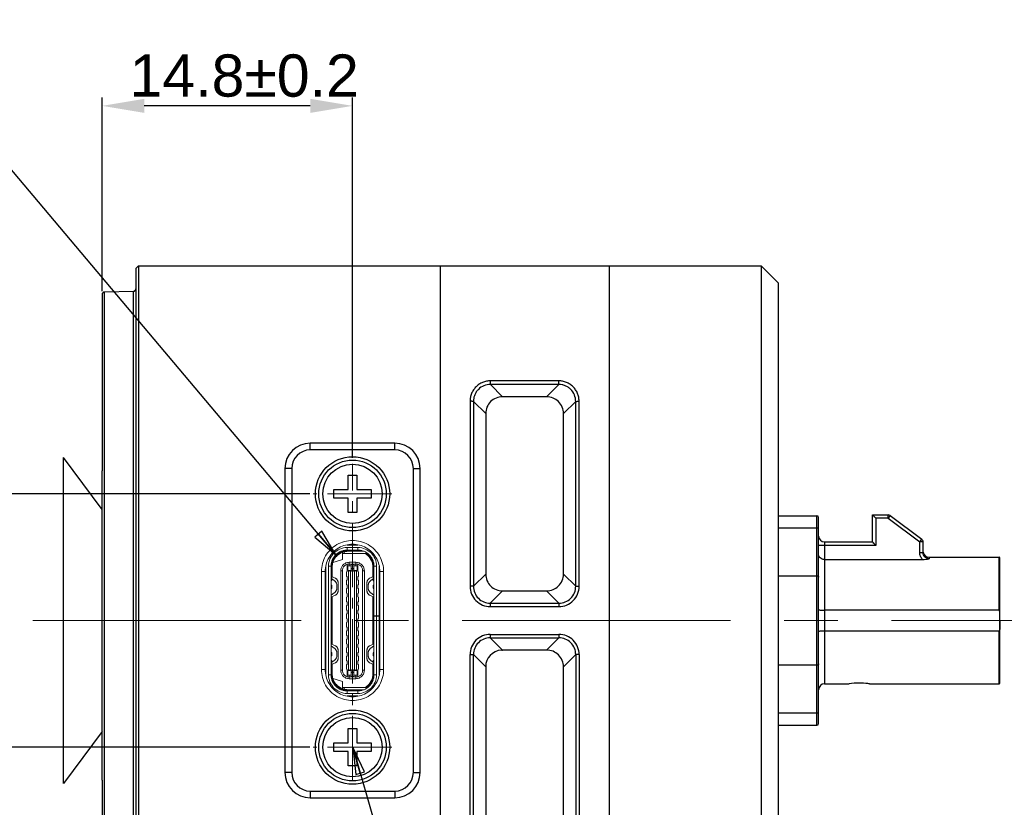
# Model space of a CAD drawing. Header units: millimetres. Extents: x 5359 to 5801, y -1494 to -1181.
# Tile 22 of 24: x 5692 to 5750, y -1301 to -1255. Entities that reach past the tile are written whole.
import ezdxf

# ---------------------------------------------------------------- set-up
doc = ezdxf.new("R2010")
doc.units = ezdxf.units.MM
doc.linetypes.add('CENTER', pattern=[50.8, 31.75, -6.35, 6.35, -6.35])
doc.linetypes.add('CENTER2', pattern=[28.575, 19.05, -3.175, 3.175, -3.175])
doc.layers.add('06___PRT_ALL_SURFS', color=7, linetype='Continuous')
doc.styles.add('HANA', font='arial.ttf')
doc.styles.get("Standard").update_dxf_attribs({"font": 'AcadEref.ttf'})
doc.styles.add('微软雅黑', font='txt')
doc.dimstyles.new('HANA$0', dxfattribs={"dimtxt": 2.5, "dimasz": 2.5, "dimexe": 0.5, "dimexo": 0.2, "dimgap": 0.5, "dimtad": 1, "dimzin": 1, "dimdsep": 46, "dimtxsty": 'HANA', "dimcen": 0, "dimclrd": 3, "dimclre": 3, "dimclrt": 4, "dimadec": 0, "dimazin": 0, "dimtfac": 1, "dimtmove": 0, "dimatfit": 3, "dimfxl": 1, "dimtzin": 0, "dimarcsym": 0})
doc.dimstyles.get("Standard").update_dxf_attribs({"dimtxt": 0.15625, "dimasz": 0.1875, "dimexe": 0.18, "dimexo": 0.0625, "dimgap": 0.09, "dimtad": 0, "dimtih": 1, "dimtoh": 1, "dimdec": 3, "dimzin": 4, "dimdsep": 46, "dimtxsty": 'Standard', "dimblk": 'CLOSED', "dimblk1": 'CLOSED', "dimblk2": 'CLOSED', "dimcen": 0.09, "dimadec": 0, "dimazin": 0, "dimtp": 0.001, "dimtm": 0.001, "dimtfac": 1, "dimtdec": 3, "dimtofl": 0, "dimtmove": 0, "dimatfit": 3, "dimldrblk": 'CLOSED', "dimfxl": 1, "dimtolj": 1, "dimtzin": 4, "dimarcsym": 0})

# ---------------------------------------------------------------- blocks, each defined once
blk = doc.blocks.new('*D54')
at = {"color": 3, "lineweight": -2}
for p, q in [((5696.696, -1270.632), (5696.696, -1259.16)), ((5711.516, -1280.508), (5711.516, -1259.16)), ((5709.016, -1259.66), (5699.196, -1259.66))]:
    blk.add_line(p, q, dxfattribs=at)
at = {"color": 3}
for points in [[(5699.196, -1259.243), (5699.196, -1260.076), (5696.696, -1259.66)], [(5709.016, -1260.076), (5709.016, -1259.243), (5711.516, -1259.66)]]:
    blk.add_solid(points, dxfattribs=at)
at = {"layer": 'Defpoints', "color": 0}
for p in [(5696.696, -1259.66), (5696.696, -1270.832), (5711.516, -1280.708)]:
    blk.add_point(p, dxfattribs=at)
at = {"color": 4, "lineweight": 5, "insert": (5705.106, -1257.883), "char_height": 2.5, "attachment_point": 5, "style": 'HANA'}
blk.add_mtext('14.8%%p0.2', dxfattribs=at)
blk = doc.blocks.new('_CLOSED')
at = {"color": 0, "linetype": 'ByBlock'}
for p, q in [((0, 0), (-1, 0.167)), ((-1, 0.167), (-1, -0.167)), ((-1, -0.167), (0, 0)), ((-1, 0), (0, 0))]:
    blk.add_line(p, q, dxfattribs=at)
blk = doc.blocks.new('*D64')
at = {"color": 3, "lineweight": -2}
for p, q in [((5708.987, -1282.634), (5687.215, -1282.634)), ((5687.715, -1285.134), (5687.715, -1295.134)), ((5708.987, -1297.634), (5687.215, -1297.634))]:
    blk.add_line(p, q, dxfattribs=at)
at = {"color": 3}
for points in [[(5688.131, -1285.134), (5687.298, -1285.134), (5687.715, -1282.634)], [(5687.298, -1295.134), (5688.131, -1295.134), (5687.715, -1297.634)]]:
    blk.add_solid(points, dxfattribs=at)
at = {"layer": 'Defpoints', "color": 0}
for p in [(5709.187, -1282.634), (5687.715, -1297.634), (5709.187, -1297.634)]:
    blk.add_point(p, dxfattribs=at)
at = {"color": 4, "lineweight": 5, "insert": (5685.938, -1289.592), "char_height": 2.5, "attachment_point": 5, "rotation": 90, "style": 'HANA'}
blk.add_mtext('{\\fSimSun|b0|i0|c134|p34;\\C1;}15.0%%p0.2', dxfattribs=at)

msp = doc.modelspace()

# ---------------------------------------------------------------- linework, layer by layer
at = {"color": 7, "linetype": 'Continuous'}
for p, q in [((5698.696, -1269.283), (5698.846, -1269.132)), ((5698.696, -1269.283), (5698.696, -1310.985)), ((5698.847, -1269.132), (5698.846, -1311.135)), ((5698.847, -1269.132), (5698.847, -1269.132)), ((5698.847, -1269.132), (5735.696, -1269.132)), ((5716.696, -1269.132), (5716.696, -1311.135)), ((5726.696, -1269.132), (5726.696, -1311.135)), ((5735.696, -1269.132), (5735.696, -1311.135)), ((5735.696, -1269.132), (5736.696, -1270.133)), ((5736.696, -1270.133), (5736.696, -1310.135)), ((5696.696, -1270.832), (5696.696, -1270.832)), ((5696.696, -1270.832), (5696.696, -1270.832)), ((5696.696, -1270.832), (5696.696, -1281.279)), ((5696.842, -1270.682), (5696.831, -1270.683)), ((5696.842, -1270.682), (5698.55, -1270.637)), ((5696.842, -1309.585), (5696.842, -1270.682)), ((5698.55, -1270.637), (5698.571, -1270.635)), ((5698.55, -1309.63), (5698.55, -1270.637)), ((5719.671, -1276.159), (5719.671, -1275.946)), ((5723.721, -1275.946), (5719.671, -1275.946)), ((5723.721, -1276.159), (5719.671, -1276.159)), ((5719.671, -1276.159), (5720.396, -1276.883)), ((5723.721, -1276.159), (5722.997, -1276.883)), ((5723.721, -1276.159), (5723.721, -1275.946)), ((5722.997, -1276.883), (5720.396, -1276.883)), ((5718.47, -1277.152), (5718.47, -1288.11)), ((5718.67, -1277.157), (5719.396, -1277.883)), ((5724.722, -1277.157), (5723.996, -1277.883)), ((5724.923, -1288.11), (5724.922, -1277.152)), ((5719.396, -1277.883), (5719.396, -1287.384)), ((5723.996, -1287.384), (5723.996, -1277.883)), ((5709.016, -1280.034), (5709.016, -1279.634)), ((5714.016, -1279.634), (5709.016, -1279.634)), ((5714.016, -1280.034), (5714.016, -1279.634)), ((5714.016, -1280.034), (5709.016, -1280.034)), ((5696.696, -1299.584), (5696.696, -1281.279)), ((5707.516, -1281.134), (5707.516, -1299.134)), ((5707.916, -1281.134), (5707.516, -1281.134)), ((5707.916, -1281.134), (5707.916, -1299.134)), ((5711.266, -1282.384), (5711.266, -1281.534)), ((5711.266, -1281.534), (5711.766, -1281.534)), ((5711.766, -1281.534), (5711.766, -1282.384)), ((5715.116, -1299.134), (5715.116, -1281.134)), ((5715.116, -1281.134), (5715.516, -1281.134)), ((5715.516, -1299.134), (5715.516, -1281.134)), ((5710.416, -1282.884), (5710.416, -1282.384)), ((5710.416, -1282.384), (5711.266, -1282.384)), ((5711.766, -1282.384), (5712.616, -1282.384)), ((5712.616, -1282.384), (5712.616, -1282.884)), ((5711.266, -1282.884), (5710.416, -1282.884)), ((5711.266, -1283.734), (5711.266, -1282.884)), ((5711.766, -1282.884), (5711.766, -1283.734)), ((5712.616, -1282.884), (5711.766, -1282.884)), ((5711.766, -1283.734), (5711.266, -1283.734)), ((5736.696, -1283.934), (5738.996, -1283.934)), ((5738.996, -1296.334), (5738.996, -1283.934)), ((5742.276, -1283.884), (5743.209, -1283.884)), ((5742.276, -1283.884), (5742.476, -1284.084)), ((5742.276, -1285.484), (5742.276, -1283.884)), ((5742.279, -1283.886), (5742.287, -1283.895)), ((5742.294, -1283.902), (5742.31, -1283.918)), ((5742.319, -1283.927), (5742.33, -1283.938)), ((5742.357, -1283.964), (5742.386, -1283.993)), ((5743.209, -1284.084), (5743.209, -1283.884)), ((5743.329, -1283.924), (5743.209, -1284.084)), ((5743.329, -1283.924), (5745.196, -1285.324)), ((5739.096, -1284.751), (5739.096, -1284.034)), ((5743.209, -1284.084), (5742.476, -1284.084)), ((5742.476, -1284.084), (5742.476, -1285.684)), ((5743.209, -1284.084), (5745.076, -1285.484)), ((5738.996, -1284.663), (5736.696, -1284.663)), ((5739.096, -1295.516), (5739.096, -1284.751)), ((5742.476, -1285.684), (5739.096, -1285.684)), ((5739.446, -1285.484), (5742.276, -1285.484)), ((5739.446, -1285.484), (5739.446, -1293.884)), ((5742.276, -1285.484), (5742.476, -1285.684)), ((5742.294, -1285.501), (5742.31, -1285.518)), ((5742.31, -1285.518), (5742.357, -1285.564)), ((5742.357, -1285.564), (5742.371, -1285.579)), ((5745.076, -1285.484), (5745.196, -1285.324)), ((5745.276, -1285.484), (5745.076, -1285.484)), ((5745.076, -1286.112), (5745.076, -1285.484)), ((5745.276, -1286.112), (5745.276, -1285.484)), ((5745.076, -1286.112), (5745.276, -1286.112)), ((5739.446, -1286.519), (5745.247, -1286.519)), ((5745.626, -1286.384), (5749.776, -1286.384)), ((5745.626, -1286.384), (5745.626, -1286.48)), ((5749.776, -1289.523), (5749.776, -1286.384)), ((5749.826, -1290.134), (5749.826, -1286.434)), ((5718.67, -1288.11), (5719.396, -1287.384)), ((5724.723, -1288.11), (5723.996, -1287.384)), ((5736.696, -1287.487), (5738.996, -1287.487)), ((5718.67, -1288.11), (5718.47, -1288.11)), ((5719.669, -1289.11), (5720.396, -1288.383)), ((5720.396, -1288.383), (5722.997, -1288.383)), ((5723.723, -1289.11), (5722.997, -1288.383)), ((5724.723, -1288.11), (5724.923, -1288.11)), ((5719.669, -1289.11), (5723.723, -1289.11)), ((5719.669, -1289.11), (5719.669, -1289.31)), ((5723.723, -1289.11), (5723.723, -1289.31)), ((5719.669, -1289.31), (5723.723, -1289.31)), ((5749.776, -1289.523), (5739.446, -1289.523)), ((5749.826, -1293.833), (5749.826, -1290.134)), ((5719.669, -1290.957), (5723.723, -1290.957)), ((5719.669, -1290.957), (5719.669, -1291.157)), ((5723.723, -1290.957), (5723.723, -1291.157)), ((5739.446, -1290.744), (5749.776, -1290.744)), ((5749.776, -1293.884), (5749.776, -1290.744)), ((5719.669, -1291.157), (5723.723, -1291.157)), ((5719.669, -1291.157), (5720.394, -1291.882)), ((5723.723, -1291.157), (5722.997, -1291.883)), ((5718.47, -1292.156), (5718.67, -1292.156)), ((5718.47, -1303.114), (5718.47, -1292.156)), ((5718.67, -1292.156), (5719.395, -1292.881)), ((5720.36, -1291.883), (5720.388, -1291.882)), ((5722.997, -1291.883), (5720.36, -1291.883)), ((5720.388, -1291.882), (5720.394, -1291.882)), ((5724.723, -1292.156), (5723.996, -1292.883)), ((5724.923, -1292.156), (5724.723, -1292.156)), ((5724.923, -1292.156), (5724.922, -1303.114)), ((5719.395, -1292.881), (5719.395, -1302.385)), ((5723.996, -1302.384), (5723.996, -1292.883)), ((5738.996, -1292.781), (5736.696, -1292.781)), ((5739.446, -1293.884), (5740.896, -1293.884)), ((5740.898, -1293.883), (5740.896, -1293.884)), ((5740.898, -1293.883), (5740.896, -1293.884)), ((5742.096, -1293.884), (5749.776, -1293.884)), ((5736.696, -1295.604), (5738.996, -1295.604)), ((5739.096, -1296.234), (5739.096, -1295.516)), ((5711.266, -1297.384), (5711.266, -1296.534)), ((5711.266, -1296.534), (5711.766, -1296.534)), ((5711.766, -1296.534), (5711.766, -1297.384)), ((5736.696, -1296.334), (5738.996, -1296.334)), ((5710.416, -1297.884), (5710.416, -1297.384)), ((5710.416, -1297.384), (5711.266, -1297.384)), ((5711.766, -1297.384), (5712.616, -1297.384)), ((5712.616, -1297.384), (5712.616, -1297.884)), ((5711.266, -1297.884), (5710.416, -1297.884)), ((5711.266, -1298.734), (5711.266, -1297.884)), ((5711.766, -1297.884), (5711.766, -1298.734)), ((5712.616, -1297.884), (5711.766, -1297.884)), ((5707.916, -1299.134), (5707.516, -1299.134)), ((5711.766, -1298.734), (5711.266, -1298.734)), ((5715.116, -1299.134), (5715.516, -1299.134)), ((5696.696, -1299.584), (5696.696, -1309.435)), ((5709.016, -1300.234), (5709.016, -1300.634)), ((5709.016, -1300.234), (5714.016, -1300.234)), ((5714.016, -1300.234), (5714.016, -1300.634)), ((5709.016, -1300.634), (5714.016, -1300.634))]:
    msp.add_line(p, q, dxfattribs=at)
at = {"color": 6, "linetype": 'CENTER2', "lineweight": 5, "ltscale": 0.2}
for p, q in [((5711.516, -1299.584), (5711.516, -1280.862)), ((5713.845, -1282.634), (5709.187, -1282.634)), ((5713.845, -1297.634), (5709.187, -1297.634))]:
    msp.add_line(p, q, dxfattribs=at)
at = {"color": 6, "linetype": 'CENTER2', "lineweight": 5}
for p, q in [((5711.836, -1285.664), (5711.196, -1285.664)), ((5710.916, -1286.524), (5710.916, -1286.074)), ((5710.916, -1286.074), (5711.016, -1286.074)), ((5712.358, -1286.174), (5710.916, -1286.174)), ((5711.016, -1286.174), (5711.016, -1286.074)), ((5711.196, -1285.814), (5711.196, -1285.964)), ((5711.196, -1285.814), (5711.836, -1285.814)), ((5711.836, -1285.964), (5711.196, -1285.964)), ((5711.261, -1285.984), (5711.261, -1286.034)), ((5712.028, -1285.984), (5711.261, -1285.984)), ((5712.194, -1286.034), (5711.261, -1286.034)), ((5711.761, -1285.964), (5711.761, -1285.984)), ((5711.836, -1285.964), (5711.836, -1285.814)), ((5709.946, -1293.354), (5709.946, -1286.914)), ((5710.096, -1286.914), (5710.096, -1293.354)), ((5710.246, -1286.914), (5710.096, -1286.914)), ((5710.246, -1286.914), (5710.246, -1293.354)), ((5710.916, -1286.524), (5710.296, -1286.723)), ((5711.196, -1287.229), (5711.196, -1286.807)), ((5711.246, -1286.889), (5711.246, -1287.154)), ((5711.246, -1286.889), (5711.441, -1286.889)), ((5711.441, -1286.901), (5711.246, -1286.901)), ((5711.316, -1286.689), (5711.316, -1286.889)), ((5711.716, -1286.689), (5711.316, -1286.689)), ((5711.316, -1286.789), (5711.716, -1286.789)), ((5711.441, -1286.789), (5711.441, -1287.223)), ((5711.591, -1286.81), (5711.441, -1286.81)), ((5711.591, -1287.223), (5711.591, -1286.789)), ((5711.591, -1286.889), (5711.786, -1286.889)), ((5711.786, -1286.901), (5711.591, -1286.901)), ((5711.716, -1286.889), (5711.716, -1286.689)), ((5711.786, -1287.154), (5711.786, -1286.889)), ((5711.836, -1287.229), (5711.836, -1286.807)), ((5712.786, -1289.854), (5712.786, -1286.914)), ((5712.786, -1286.914), (5712.936, -1286.914)), ((5712.936, -1289.854), (5712.936, -1286.914)), ((5713.086, -1286.914), (5713.086, -1289.854)), ((5709.675, -1293.033), (5709.675, -1287.234)), ((5709.675, -1287.234), (5709.896, -1287.234)), ((5709.896, -1293.034), (5709.896, -1287.234)), ((5710.261, -1286.984), (5710.246, -1286.984)), ((5710.246, -1287.134), (5710.261, -1287.134)), ((5710.261, -1287.49), (5710.261, -1286.984)), ((5710.311, -1286.984), (5710.261, -1286.984)), ((5710.271, -1287.49), (5710.271, -1287.776)), ((5710.311, -1287.534), (5710.311, -1286.984)), ((5710.816, -1293.079), (5710.816, -1287.189)), ((5710.916, -1287.189), (5710.816, -1287.189)), ((5710.916, -1287.189), (5710.916, -1293.079)), ((5711.166, -1287.259), (5711.196, -1287.229)), ((5711.166, -1287.509), (5711.166, -1287.259)), ((5711.246, -1287.154), (5711.271, -1287.166)), ((5711.271, -1293.101), (5711.271, -1287.166)), ((5711.298, -1287.176), (5711.441, -1287.176)), ((5711.391, -1287.223), (5711.391, -1293.044)), ((5711.441, -1287.223), (5711.391, -1287.223)), ((5711.441, -1287.063), (5711.591, -1287.063)), ((5711.591, -1287.156), (5711.441, -1287.156)), ((5711.591, -1287.176), (5711.734, -1287.176)), ((5711.641, -1287.223), (5711.591, -1287.223)), ((5711.641, -1293.044), (5711.641, -1287.223)), ((5711.761, -1287.166), (5711.786, -1287.154)), ((5711.761, -1287.166), (5711.761, -1293.101)), ((5711.836, -1287.229), (5711.866, -1287.259)), ((5711.866, -1287.509), (5711.866, -1287.259)), ((5712.116, -1293.079), (5712.116, -1287.189)), ((5712.216, -1287.189), (5712.116, -1287.189)), ((5712.216, -1287.189), (5712.216, -1293.079)), ((5712.721, -1287.534), (5712.721, -1286.984)), ((5712.771, -1286.984), (5712.721, -1286.984)), ((5712.761, -1287.79), (5712.761, -1287.477)), ((5712.771, -1287.477), (5712.771, -1286.984)), ((5712.786, -1286.984), (5712.771, -1286.984)), ((5712.771, -1287.134), (5712.786, -1287.134)), ((5712.786, -1287.167), (5712.771, -1287.167)), ((5712.771, -1287.23), (5712.786, -1287.23)), ((5712.786, -1287.359), (5712.771, -1287.359)), ((5713.106, -1287.169), (5713.086, -1287.169)), ((5713.086, -1287.349), (5713.105, -1287.349)), ((5713.106, -1287.419), (5713.086, -1287.419)), ((5713.106, -1287.169), (5713.106, -1287.349)), ((5713.106, -1287.419), (5713.106, -1287.599)), ((5713.136, -1287.234), (5713.136, -1293.033)), ((5713.357, -1287.234), (5713.136, -1287.234)), ((5713.357, -1287.234), (5713.357, -1293.033)), ((5710.255, -1288.009), (5710.246, -1288.003)), ((5710.261, -1288.253), (5710.261, -1288.015)), ((5710.296, -1287.734), (5710.296, -1287.534)), ((5710.296, -1287.67), (5710.43, -1287.766)), ((5710.299, -1287.528), (5710.495, -1287.626)), ((5710.661, -1288.373), (5710.661, -1287.894)), ((5711.196, -1287.539), (5711.166, -1287.509)), ((5711.166, -1287.759), (5711.196, -1287.729)), ((5711.166, -1288.009), (5711.166, -1287.759)), ((5711.196, -1288.039), (5711.166, -1288.009)), ((5711.196, -1287.539), (5711.196, -1287.729)), ((5711.196, -1288.039), (5711.196, -1288.229)), ((5711.866, -1287.509), (5711.836, -1287.539)), ((5711.836, -1287.729), (5711.836, -1287.539)), ((5711.866, -1287.759), (5711.836, -1287.729)), ((5711.836, -1288.039), (5711.866, -1288.009)), ((5711.836, -1288.229), (5711.836, -1288.039)), ((5711.866, -1288.009), (5711.866, -1287.759)), ((5712.371, -1287.894), (5712.371, -1288.373)), ((5712.738, -1287.525), (5712.537, -1287.626)), ((5712.602, -1287.766), (5712.736, -1287.67)), ((5712.736, -1287.52), (5712.736, -1287.747)), ((5712.771, -1288.253), (5712.771, -1288.015)), ((5712.786, -1288.003), (5712.778, -1288.009)), ((5713.086, -1287.599), (5713.105, -1287.599)), ((5713.106, -1287.669), (5713.086, -1287.669)), ((5713.086, -1287.849), (5713.105, -1287.849)), ((5713.106, -1287.919), (5713.086, -1287.919)), ((5713.106, -1287.849), (5713.106, -1287.669)), ((5713.106, -1287.919), (5713.106, -1288.099)), ((5710.246, -1288.264), (5710.255, -1288.258)), ((5710.43, -1288.501), (5710.246, -1288.634)), ((5710.261, -1291.634), (5710.261, -1288.634)), ((5710.261, -1288.759), (5710.495, -1288.642)), ((5710.296, -1288.177), (5710.296, -1288.091)), ((5710.596, -1288.177), (5710.596, -1288.091)), ((5711.166, -1288.259), (5711.196, -1288.229)), ((5711.166, -1288.259), (5711.166, -1288.509)), ((5711.196, -1288.539), (5711.166, -1288.509)), ((5711.196, -1288.539), (5711.196, -1288.729)), ((5711.836, -1288.229), (5711.866, -1288.259)), ((5711.836, -1288.539), (5711.866, -1288.509)), ((5711.836, -1288.729), (5711.836, -1288.539)), ((5711.866, -1288.509), (5711.866, -1288.259)), ((5712.436, -1288.091), (5712.436, -1288.177)), ((5712.537, -1288.642), (5712.771, -1288.759)), ((5712.786, -1288.634), (5712.602, -1288.501)), ((5712.736, -1288.091), (5712.736, -1288.177)), ((5712.771, -1291.634), (5712.771, -1288.634)), ((5712.778, -1288.258), (5712.786, -1288.264)), ((5713.086, -1288.099), (5713.106, -1288.099)), ((5713.106, -1288.169), (5713.086, -1288.169)), ((5713.086, -1288.349), (5713.105, -1288.349)), ((5713.106, -1288.419), (5713.086, -1288.419)), ((5713.086, -1288.599), (5713.105, -1288.599)), ((5713.106, -1288.349), (5713.106, -1288.169)), ((5713.106, -1288.419), (5713.106, -1288.599)), ((5710.261, -1289.169), (5710.246, -1289.169)), ((5710.311, -1288.734), (5710.311, -1291.534)), ((5711.166, -1288.759), (5711.196, -1288.729)), ((5711.166, -1288.759), (5711.166, -1289.009)), ((5711.196, -1289.039), (5711.166, -1289.009)), ((5711.166, -1289.259), (5711.196, -1289.229)), ((5711.196, -1289.039), (5711.196, -1289.229)), ((5711.836, -1288.729), (5711.866, -1288.759)), ((5711.836, -1289.039), (5711.866, -1289.009)), ((5711.836, -1289.229), (5711.836, -1289.039)), ((5711.866, -1289.259), (5711.836, -1289.229)), ((5711.866, -1289.009), (5711.866, -1288.759)), ((5712.721, -1288.734), (5712.721, -1291.534)), ((5712.766, -1289.034), (5712.786, -1289.034)), ((5712.786, -1288.859), (5712.771, -1288.859)), ((5712.771, -1289.009), (5712.786, -1289.009)), ((5713.106, -1288.669), (5713.086, -1288.669)), ((5713.086, -1288.849), (5713.105, -1288.849)), ((5713.106, -1288.919), (5713.086, -1288.919)), ((5713.086, -1289.099), (5713.105, -1289.099)), ((5713.106, -1289.169), (5713.086, -1289.169)), ((5713.106, -1288.669), (5713.106, -1288.849)), ((5713.106, -1288.919), (5713.106, -1289.099)), ((5713.106, -1289.169), (5713.106, -1289.349)), ((5710.246, -1289.349), (5710.261, -1289.349)), ((5711.166, -1289.259), (5711.166, -1289.509)), ((5711.196, -1289.539), (5711.166, -1289.509)), ((5711.166, -1289.759), (5711.196, -1289.729)), ((5711.166, -1289.759), (5711.166, -1290.009)), ((5711.196, -1289.539), (5711.196, -1289.729)), ((5711.836, -1289.539), (5711.866, -1289.509)), ((5711.836, -1289.729), (5711.836, -1289.539)), ((5711.866, -1289.759), (5711.836, -1289.729)), ((5711.866, -1289.509), (5711.866, -1289.259)), ((5711.866, -1290.009), (5711.866, -1289.759)), ((5713.086, -1289.349), (5713.105, -1289.349)), ((5713.106, -1289.419), (5713.086, -1289.419)), ((5713.086, -1289.599), (5713.106, -1289.599)), ((5713.106, -1289.669), (5713.086, -1289.669)), ((5713.106, -1289.419), (5713.106, -1289.599)), ((5713.106, -1289.669), (5713.106, -1289.849)), ((5711.196, -1290.039), (5711.166, -1290.009)), ((5711.166, -1290.259), (5711.196, -1290.229)), ((5711.166, -1290.259), (5711.166, -1290.509)), ((5711.196, -1290.039), (5711.196, -1290.229)), ((5711.836, -1290.039), (5711.866, -1290.009)), ((5711.836, -1290.229), (5711.836, -1290.039)), ((5711.866, -1290.259), (5711.836, -1290.229)), ((5711.866, -1290.259), (5711.866, -1290.509)), ((5712.786, -1289.854), (5713.086, -1289.854)), ((5712.786, -1293.354), (5712.786, -1289.874)), ((5713.086, -1289.874), (5712.786, -1289.874)), ((5712.936, -1293.354), (5712.936, -1289.874)), ((5713.086, -1289.849), (5713.105, -1289.849)), ((5713.086, -1293.354), (5713.086, -1289.874)), ((5713.106, -1289.919), (5713.086, -1289.919)), ((5713.086, -1290.099), (5713.105, -1290.099)), ((5713.106, -1290.169), (5713.086, -1290.169)), ((5713.086, -1290.349), (5713.105, -1290.349)), ((5713.106, -1289.919), (5713.106, -1290.099)), ((5713.106, -1290.169), (5713.106, -1290.349)), ((5711.196, -1290.539), (5711.166, -1290.509)), ((5711.166, -1290.759), (5711.196, -1290.729)), ((5711.166, -1290.759), (5711.166, -1291.009)), ((5711.196, -1290.539), (5711.196, -1290.729)), ((5711.836, -1290.539), (5711.866, -1290.509)), ((5711.836, -1290.729), (5711.836, -1290.539)), ((5711.866, -1290.759), (5711.836, -1290.729)), ((5711.866, -1290.759), (5711.866, -1291.009)), ((5713.106, -1290.419), (5713.086, -1290.419)), ((5713.086, -1290.599), (5713.106, -1290.599)), ((5713.106, -1290.669), (5713.086, -1290.669)), ((5713.086, -1290.849), (5713.105, -1290.849)), ((5713.106, -1290.919), (5713.086, -1290.919)), ((5713.106, -1290.599), (5713.106, -1290.419)), ((5713.106, -1290.849), (5713.106, -1290.669)), ((5713.106, -1290.919), (5713.106, -1291.099)), ((5710.261, -1291.169), (5710.246, -1291.169)), ((5710.246, -1291.349), (5710.261, -1291.349)), ((5710.261, -1291.509), (5710.495, -1291.626)), ((5711.196, -1291.039), (5711.166, -1291.009)), ((5711.166, -1291.259), (5711.196, -1291.229)), ((5711.166, -1291.259), (5711.166, -1291.509)), ((5711.196, -1291.539), (5711.166, -1291.509)), ((5711.196, -1291.039), (5711.196, -1291.229)), ((5711.196, -1291.539), (5711.196, -1291.729)), ((5711.836, -1291.039), (5711.866, -1291.009)), ((5711.836, -1291.229), (5711.836, -1291.039)), ((5711.866, -1291.259), (5711.836, -1291.229)), ((5711.836, -1291.539), (5711.866, -1291.509)), ((5711.836, -1291.729), (5711.836, -1291.539)), ((5711.866, -1291.259), (5711.866, -1291.509)), ((5712.771, -1291.509), (5712.537, -1291.626)), ((5712.786, -1291.234), (5712.766, -1291.234)), ((5712.786, -1291.259), (5712.771, -1291.259)), ((5712.771, -1291.409), (5712.786, -1291.409)), ((5713.086, -1291.099), (5713.105, -1291.099)), ((5713.106, -1291.169), (5713.086, -1291.169)), ((5713.086, -1291.349), (5713.105, -1291.349)), ((5713.106, -1291.419), (5713.086, -1291.419)), ((5713.106, -1291.349), (5713.106, -1291.169)), ((5713.106, -1291.419), (5713.106, -1291.599)), ((5710.246, -1291.634), (5710.43, -1291.766)), ((5710.255, -1292.009), (5710.246, -1292.003)), ((5710.261, -1292.253), (5710.261, -1292.015)), ((5710.296, -1292.091), (5710.296, -1292.177)), ((5710.596, -1292.091), (5710.596, -1292.177)), ((5710.661, -1292.373), (5710.661, -1291.894)), ((5711.166, -1291.759), (5711.196, -1291.729)), ((5711.166, -1291.759), (5711.166, -1292.009)), ((5711.196, -1292.039), (5711.166, -1292.009)), ((5711.196, -1292.039), (5711.196, -1292.229)), ((5711.866, -1291.759), (5711.836, -1291.729)), ((5711.836, -1292.039), (5711.866, -1292.009)), ((5711.836, -1292.229), (5711.836, -1292.039)), ((5711.866, -1291.759), (5711.866, -1292.009)), ((5712.371, -1291.894), (5712.371, -1292.373)), ((5712.436, -1292.091), (5712.436, -1292.177)), ((5712.602, -1291.766), (5712.786, -1291.634)), ((5712.736, -1292.091), (5712.736, -1292.177)), ((5712.771, -1292.253), (5712.771, -1292.015)), ((5712.786, -1292.003), (5712.778, -1292.009)), ((5713.086, -1291.599), (5713.105, -1291.599)), ((5713.106, -1291.669), (5713.086, -1291.669)), ((5713.086, -1291.849), (5713.105, -1291.849)), ((5713.106, -1291.919), (5713.086, -1291.919)), ((5713.086, -1292.099), (5713.106, -1292.099)), ((5713.106, -1291.669), (5713.106, -1291.849)), ((5713.106, -1292.099), (5713.106, -1291.919)), ((5710.246, -1292.264), (5710.255, -1292.258)), ((5710.271, -1292.49), (5710.271, -1292.776)), ((5710.43, -1292.501), (5710.296, -1292.598)), ((5710.296, -1292.734), (5710.296, -1292.534)), ((5710.299, -1292.74), (5710.495, -1292.642)), ((5710.311, -1292.734), (5710.311, -1293.284)), ((5711.166, -1292.259), (5711.196, -1292.229)), ((5711.166, -1292.259), (5711.166, -1292.509)), ((5711.196, -1292.539), (5711.166, -1292.509)), ((5711.166, -1292.759), (5711.196, -1292.729)), ((5711.196, -1292.539), (5711.196, -1292.729)), ((5711.866, -1292.259), (5711.836, -1292.229)), ((5711.836, -1292.539), (5711.866, -1292.509)), ((5711.836, -1292.729), (5711.836, -1292.539)), ((5711.866, -1292.759), (5711.836, -1292.729)), ((5711.866, -1292.259), (5711.866, -1292.509)), ((5712.537, -1292.642), (5712.733, -1292.74)), ((5712.736, -1292.598), (5712.602, -1292.501)), ((5712.721, -1293.284), (5712.721, -1292.734)), ((5712.736, -1292.534), (5712.736, -1292.734)), ((5712.761, -1292.777), (5712.761, -1292.49)), ((5712.778, -1292.258), (5712.786, -1292.264)), ((5713.106, -1292.169), (5713.086, -1292.169)), ((5713.086, -1292.349), (5713.105, -1292.349)), ((5713.106, -1292.419), (5713.086, -1292.419)), ((5713.086, -1292.599), (5713.105, -1292.599)), ((5713.106, -1292.669), (5713.086, -1292.669)), ((5713.106, -1292.169), (5713.106, -1292.349)), ((5713.106, -1292.419), (5713.106, -1292.599)), ((5713.106, -1292.669), (5713.106, -1292.849)), ((5709.675, -1293.033), (5709.896, -1293.034)), ((5710.261, -1293.134), (5710.246, -1293.134)), ((5710.246, -1293.284), (5710.261, -1293.284)), ((5710.261, -1293.284), (5710.261, -1292.777)), ((5710.261, -1293.284), (5710.311, -1293.284)), ((5710.816, -1293.079), (5710.916, -1293.079)), ((5711.166, -1292.759), (5711.166, -1293.009)), ((5711.196, -1293.039), (5711.166, -1293.009)), ((5711.196, -1293.46), (5711.196, -1293.039)), ((5711.246, -1293.114), (5711.271, -1293.101)), ((5711.246, -1293.114), (5711.246, -1293.379)), ((5711.441, -1293.091), (5711.298, -1293.091)), ((5711.391, -1293.044), (5711.441, -1293.044)), ((5711.441, -1293.479), (5711.441, -1293.044)), ((5711.441, -1293.111), (5711.591, -1293.111)), ((5711.591, -1293.204), (5711.441, -1293.204)), ((5711.591, -1293.479), (5711.591, -1293.044)), ((5711.591, -1293.044), (5711.641, -1293.044)), ((5711.734, -1293.091), (5711.591, -1293.091)), ((5711.761, -1293.101), (5711.786, -1293.114)), ((5711.786, -1293.379), (5711.786, -1293.114)), ((5711.836, -1293.039), (5711.866, -1293.009)), ((5711.836, -1293.46), (5711.836, -1293.039)), ((5711.866, -1292.759), (5711.866, -1293.009)), ((5712.116, -1293.079), (5712.216, -1293.079)), ((5712.721, -1293.284), (5712.771, -1293.284)), ((5712.771, -1293.284), (5712.771, -1292.777)), ((5712.771, -1292.909), (5712.786, -1292.909)), ((5712.786, -1293.037), (5712.771, -1293.037)), ((5712.771, -1293.1), (5712.786, -1293.1)), ((5712.786, -1293.134), (5712.771, -1293.134)), ((5712.771, -1293.284), (5712.786, -1293.284)), ((5713.086, -1292.849), (5713.105, -1292.849)), ((5713.106, -1292.919), (5713.086, -1292.919)), ((5713.086, -1293.099), (5713.106, -1293.099)), ((5713.106, -1292.919), (5713.106, -1293.099)), ((5713.357, -1293.033), (5713.136, -1293.033)), ((5710.096, -1293.354), (5710.246, -1293.354)), ((5710.916, -1293.744), (5710.296, -1293.545)), ((5710.916, -1294.194), (5710.916, -1293.744)), ((5711.246, -1293.366), (5711.441, -1293.366)), ((5711.441, -1293.379), (5711.246, -1293.379)), ((5711.316, -1293.379), (5711.316, -1293.579)), ((5711.716, -1293.479), (5711.316, -1293.479)), ((5711.716, -1293.579), (5711.316, -1293.579)), ((5711.441, -1293.457), (5711.591, -1293.457)), ((5711.591, -1293.366), (5711.786, -1293.366)), ((5711.786, -1293.379), (5711.591, -1293.379)), ((5711.716, -1293.579), (5711.716, -1293.379)), ((5712.786, -1293.354), (5712.936, -1293.354)), ((5712.358, -1294.094), (5710.916, -1294.094)), ((5710.916, -1294.194), (5711.016, -1294.194)), ((5711.016, -1294.094), (5711.016, -1294.194)), ((5711.196, -1294.304), (5711.196, -1294.454)), ((5711.836, -1294.304), (5711.196, -1294.304)), ((5711.196, -1294.454), (5711.836, -1294.454)), ((5711.261, -1294.234), (5711.261, -1294.284)), ((5712.194, -1294.234), (5711.261, -1294.234)), ((5712.028, -1294.284), (5711.261, -1294.284)), ((5711.761, -1294.284), (5711.761, -1294.304)), ((5711.836, -1294.454), (5711.836, -1294.304)), ((5711.836, -1294.604), (5711.196, -1294.604))]:
    msp.add_line(p, q, dxfattribs=at)
at = {"color": 1, "linetype": 'CENTER', "lineweight": 5, "ltscale": 0.5}
msp.add_line((5692.609, -1290.134), (5754.116, -1290.134), dxfattribs=at)
at = {"color": 7, "linetype": 'Continuous'}
for points in [[(5698.572, -1270.635), (5698.596, -1270.629), (5698.618, -1270.619), (5698.638, -1270.606), (5698.655, -1270.59), (5698.671, -1270.571), (5698.682, -1270.55), (5698.691, -1270.527), (5698.695, -1270.504), (5698.695, -1270.503)], [(5698.586, -1270.632), (5698.59, -1270.631), (5698.595, -1270.629), (5698.599, -1270.628), (5698.604, -1270.626), (5698.608, -1270.624), (5698.612, -1270.622), (5698.616, -1270.62), (5698.62, -1270.618), (5698.624, -1270.616), (5698.628, -1270.613), (5698.632, -1270.611), (5698.635, -1270.608), (5698.639, -1270.606), (5698.642, -1270.603), (5698.645, -1270.6)], [(5698.648, -1270.597), (5698.652, -1270.594), (5698.655, -1270.591), (5698.657, -1270.588), (5698.66, -1270.585), (5698.663, -1270.582), (5698.665, -1270.578), (5698.668, -1270.575), (5698.67, -1270.572), (5698.673, -1270.568), (5698.675, -1270.565), (5698.677, -1270.562), (5698.679, -1270.558), (5698.68, -1270.555), (5698.682, -1270.551), (5698.684, -1270.548), (5698.685, -1270.544), (5698.686, -1270.54)], [(5698.688, -1270.537), (5698.689, -1270.533), (5698.69, -1270.53), (5698.691, -1270.526), (5698.692, -1270.523), (5698.693, -1270.519), (5698.693, -1270.516), (5698.694, -1270.513), (5698.694, -1270.509), (5698.695, -1270.506), (5698.695, -1270.503), (5698.696, -1270.499), (5698.696, -1270.496), (5698.696, -1270.493), (5698.696, -1270.49), (5698.696, -1270.488)], [(5696.842, -1270.682), (5696.828, -1270.683), (5696.804, -1270.688), (5696.781, -1270.697), (5696.76, -1270.709), (5696.742, -1270.724), (5696.726, -1270.743), (5696.713, -1270.763), (5696.704, -1270.786), (5696.698, -1270.809), (5696.696, -1270.832)], [(5696.701, -1270.795), (5696.697, -1270.814), (5696.696, -1270.832)], [(5696.726, -1270.742), (5696.715, -1270.759), (5696.707, -1270.777), (5696.701, -1270.795)], [(5696.831, -1270.683), (5696.811, -1270.686), (5696.791, -1270.693), (5696.772, -1270.701), (5696.755, -1270.713), (5696.74, -1270.726)], [(5698.551, -1270.637), (5698.556, -1270.637), (5698.561, -1270.637), (5698.566, -1270.636), (5698.571, -1270.635), (5698.576, -1270.634), (5698.581, -1270.633)], [(5742.276, -1283.884), (5742.277, -1283.884), (5742.279, -1283.886)], [(5742.276, -1285.484), (5742.277, -1285.484), (5742.279, -1285.486), (5742.287, -1285.495)]]:
    msp.add_lwpolyline(points, dxfattribs=at)
for centre, radius in [((5711.516, -1282.634), 2.2), ((5711.516, -1282.634), 2), ((5711.516, -1282.634), 1.75), ((5711.516, -1297.634), 2.2), ((5711.516, -1297.634), 2), ((5711.516, -1297.634), 1.75)]:
    msp.add_circle(centre, radius, dxfattribs=at)
for centre, radius, start, end in [((5720.395, -1277.882), 0.999, 89.98599, 180.01401), ((5722.997, -1277.882), 0.999, 359.98723, 90.01277), ((5709.016, -1281.134), 1.5, 90, 180), ((5714.016, -1281.134), 1.5, 0, 90), ((5709.016, -1281.134), 1.1, 90, 180), ((5714.016, -1281.134), 1.1, 0, 90), ((5738.996, -1284.034), 0.1, 0, 90), ((5743.209, -1284.084), 0.2, 53.1301, 90), ((5739.446, -1285.134), 0.35, 180, 270), ((5745.076, -1285.484), 0.2, 0, 53.1301), ((5745.626, -1286.034), 0.35, 187.5, 270), ((5749.776, -1286.434), 0.05, 0, 90), ((5720.395, -1287.384), 0.999, 179.98599, 270.01401), ((5722.997, -1287.384), 0.999, 269.98723, 0.01277), ((5719.669, -1288.111), 1.199, 179.98869, 270.01137), ((5719.668, -1288.111), 0.999, 179.97092, 270.02834), ((5723.724, -1288.111), 1.199, 269.98839, 0.01108), ((5723.724, -1288.111), 0.999, 269.97098, 0.02839), ((5719.669, -1292.156), 1.199, 89.98878, 180.01141), ((5723.724, -1292.156), 1.199, 359.98874, 90.0115), ((5719.668, -1292.155), 0.999, 89.97174, 180.02922), ((5723.724, -1292.155), 0.999, 359.97144, 90.0291), ((5720.392, -1292.879), 0.997, 94.18735, 180.07961), ((5720.393, -1292.884), 1.003, 91.86989, 94.2316), ((5720.393, -1292.88), 0.998, 89.93618, 91.86979), ((5722.997, -1292.882), 0.999, 359.98723, 90.01277), ((5739.446, -1294.234), 0.35, 90, 180), ((5741.499, -1297.619), 3.783, 90.04355, 99.13348), ((5741.492, -1297.634), 3.799, 82.07439, 89.9322), ((5741.486, -1297.69), 3.855, 80.89069, 82.10272), ((5749.776, -1293.834), 0.05, 270, 0), ((5738.996, -1296.234), 0.1, 270, 0), ((5709.016, -1299.134), 1.5, 180, 270), ((5709.016, -1299.134), 1.1, 180, 270), ((5714.016, -1299.134), 1.5, 270, 0), ((5714.016, -1299.134), 1.1, 270, 0)]:
    msp.add_arc(centre, radius, start, end, dxfattribs=at)
at = {"color": 6, "linetype": 'CENTER2', "lineweight": 5}
for centre, radius, start, end in [((5711.516, -1287.234), 1.841, 359.99686, 180.00314), ((5711.516, -1287.234), 1.62, 359.99912, 180.00088), ((5711.196, -1286.914), 1.1, 90, 180), ((5711.196, -1286.914), 0.95, 89.99991, 180), ((5711.261, -1286.984), 1, 90, 180), ((5711.261, -1286.984), 0.95, 111.2976, 180), ((5711.261, -1286.984), 0.95, 90, 106.62092), ((5711.836, -1286.914), 1.1, 0, 90), ((5711.836, -1286.914), 0.95, 359.99977, 90), ((5711.771, -1286.984), 0.95, 0, 58.49896), ((5711.771, -1286.984), 1, 0, 54.09599), ((5711.316, -1287.189), 0.5, 90, 180), ((5711.316, -1287.189), 0.4, 90, 180), ((5711.246, -1286.939), 0.05, 90, 180), ((5711.316, -1287.189), 0.3, 110.94938, 113.57818), ((5711.716, -1287.189), 0.5, 0, 90), ((5711.716, -1287.189), 0.4, 0, 90), ((5711.786, -1286.939), 0.05, 0, 90), ((5711.716, -1287.189), 0.3, 66.42182, 69.05062), ((5710.246, -1287.534), 0.05, 0, 60), ((5708.338, -1292.507), 6.102, 59.97782, 60.11286), ((5714.729, -1292.568), 6.172, 119.8895, 120.02175), ((5712.786, -1287.52), 0.05, 120, 180), ((5712.736, -1287.434), 0.05, 300, 0), ((5710.196, -1288.091), 0.1, 0, 54.22659), ((5710.246, -1287.734), 0.05, 300, 0), ((5710.196, -1288.091), 0.4, 0, 54.22659), ((5710.361, -1287.894), 0.3, 0, 63.43495), ((5712.671, -1287.894), 0.3, 116.56505, 180), ((5712.836, -1288.091), 0.4, 125.77341, 180), ((5712.786, -1287.747), 0.05, 180, 240), ((5712.836, -1288.091), 0.1, 125.77341, 180), ((5712.736, -1287.834), 0.05, 0, 60), ((5710.196, -1288.177), 0.1, 305.77341, 0), ((5710.196, -1288.177), 0.4, 305.77341, 0), ((5710.361, -1288.373), 0.3, 296.56505, 0), ((5712.671, -1288.373), 0.3, 180, 243.43495), ((5712.836, -1288.177), 0.4, 180, 234.22659), ((5712.836, -1288.177), 0.1, 180, 234.22659), ((5710.196, -1292.091), 0.1, 0, 54.22659), ((5710.196, -1292.091), 0.4, 0, 54.22659), ((5710.361, -1291.894), 0.3, 0, 63.43495), ((5712.671, -1291.894), 0.3, 116.56505, 180), ((5712.836, -1292.091), 0.4, 125.77341, 180), ((5712.836, -1292.091), 0.1, 125.77341, 180), ((5710.196, -1292.177), 0.1, 305.77341, 0), ((5710.246, -1292.534), 0.05, 0, 60), ((5710.246, -1292.734), 0.05, 300, 0), ((5710.196, -1292.177), 0.4, 305.77341, 0), ((5710.361, -1292.373), 0.3, 296.56505, 0), ((5712.671, -1292.373), 0.3, 180, 243.43495), ((5712.836, -1292.177), 0.4, 180, 234.22659), ((5712.836, -1292.177), 0.1, 180, 234.22659), ((5712.786, -1292.534), 0.05, 120, 180), ((5712.786, -1292.734), 0.05, 180, 240), ((5712.736, -1292.447), 0.05, 300, 0), ((5711.516, -1293.034), 1.841, 179.99359, 0.00641), ((5711.516, -1293.034), 1.62, 179.99993, 0.00581), ((5711.261, -1293.284), 1, 180, 270), ((5711.261, -1293.284), 0.95, 180, 248.7024), ((5711.316, -1293.079), 0.5, 180, 270), ((5711.316, -1293.079), 0.4, 180, 270), ((5711.716, -1293.079), 0.5, 270, 0), ((5711.716, -1293.079), 0.4, 270, 0), ((5711.771, -1293.284), 0.95, 301.50097, 0), ((5711.771, -1293.284), 1, 305.90401, 0), ((5712.736, -1292.82), 0.05, 0, 60), ((5711.196, -1293.354), 1.1, 180, 270), ((5711.196, -1293.354), 0.95, 180, 270.00003), ((5711.246, -1293.329), 0.05, 180, 270), ((5711.316, -1293.079), 0.3, 246.42182, 249.05062), ((5711.786, -1293.329), 0.05, 270, 0), ((5711.716, -1293.079), 0.3, 291.67798, 293.57818), ((5711.836, -1293.354), 1.1, 270, 0), ((5711.836, -1293.354), 0.95, 270, 0.00015), ((5711.261, -1293.284), 0.95, 253.37908, 270)]:
    msp.add_arc(centre, radius, start, end, dxfattribs=at)
for centre, major_axis, ratio, start_param, end_param in [((5711.246, -1287.207), (-0.0371, 0.0543), 0.616591, 5.44676, 6.760059), ((5711.391, -1287.132), (0.15, 0), 0.375, 3.785094, 4.042206), ((5711.641, -1287.132), (0.15, 0), 0.375, 5.382572, 5.639684), ((5711.786, -1287.207), (0.0371, 0.0543), 0.616591, 5.806311, 7.119611), ((5711.246, -1293.06), (0.0371, 0.0543), 0.616591, 2.664719, 3.978018), ((5711.391, -1293.135), (0.15, 0), 0.375, 2.24098, 2.498092), ((5711.641, -1293.135), (0.15, 0), 0.375, 0.643501, 0.900613), ((5711.786, -1293.06), (-0.0371, 0.0543), 0.616591, 2.305167, 3.618467)]:
    msp.add_ellipse(centre, major_axis=major_axis, ratio=ratio, start_param=start_param, end_param=end_param, dxfattribs=at)
at = {"color": 7, "linetype": 'Continuous'}
for points, knots in [([(5719.671, -1275.946), (5719.594, -1275.946), (5719.437, -1275.961), (5719.21, -1276.03), (5719.001, -1276.142), (5718.817, -1276.294), (5718.666, -1276.479), (5718.554, -1276.691), (5718.485, -1276.918), (5718.47, -1277.074), (5718.47, -1277.152)], [0, 0, 0, 0, 0.123827, 0.248595, 0.373856, 0.499187, 0.625261, 0.751856, 0.876994, 1, 1, 1, 1]), ([(5719.671, -1276.159), (5719.542, -1276.159), (5719.279, -1276.211), (5719.001, -1276.396), (5718.833, -1276.6), (5718.74, -1276.775), (5718.683, -1276.963), (5718.67, -1277.092), (5718.67, -1277.157)], [0, 0, 0, 0, 0.248767, 0.498906, 0.625113, 0.75175, 0.876925, 1, 1, 1, 1]), ([(5724.922, -1277.152), (5724.922, -1277.073), (5724.906, -1276.914), (5724.836, -1276.686), (5724.724, -1276.475), (5724.572, -1276.29), (5724.387, -1276.139), (5724.177, -1276.028), (5723.952, -1275.96), (5723.797, -1275.946), (5723.721, -1275.946)], [0, 0, 0, 0, 0.125357, 0.251444, 0.377587, 0.503231, 0.628966, 0.754677, 0.87851, 1, 1, 1, 1]), ([(5724.722, -1277.157), (5724.722, -1277.026), (5724.669, -1276.762), (5724.481, -1276.484), (5724.276, -1276.319), (5724.101, -1276.227), (5723.913, -1276.171), (5723.784, -1276.159), (5723.721, -1276.159)], [0, 0, 0, 0, 0.250333, 0.501075, 0.627112, 0.753313, 0.87779, 1, 1, 1, 1]), ([(5718.67, -1277.157), (5718.654, -1277.156), (5718.62, -1277.157), (5718.57, -1277.156), (5718.52, -1277.153), (5718.487, -1277.152), (5718.47, -1277.152)], [0, 0, 0, 0, 0.249891, 0.499828, 0.749952, 1, 1, 1, 1]), ([(5718.67, -1277.157), (5718.669, -1278.889), (5718.67, -1282.54), (5718.67, -1286.191), (5718.67, -1288.11)], [0, 0, 0, 0, 0.474464, 1, 1, 1, 1]), ([(5724.722, -1277.157), (5724.739, -1277.156), (5724.772, -1277.157), (5724.822, -1277.156), (5724.872, -1277.153), (5724.905, -1277.152), (5724.922, -1277.152)], [0, 0, 0, 0, 0.249896, 0.499835, 0.749953, 1, 1, 1, 1]), ([(5724.723, -1288.11), (5724.723, -1286.191), (5724.722, -1282.539), (5724.724, -1278.888), (5724.722, -1277.157)], [0, 0, 0, 0, 0.525783, 1, 1, 1, 1]), ([(5739.096, -1284.751), (5739.096, -1284.74), (5739.091, -1284.716), (5739.06, -1284.677), (5739.021, -1284.663), (5738.996, -1284.663)], [0, 0, 0, 0, 0.237394, 0.483661, 1, 1, 1, 1]), ([(5739.446, -1286.519), (5739.396, -1286.519), (5739.303, -1286.504), (5739.188, -1286.443), (5739.114, -1286.359), (5739.096, -1286.293), (5739.096, -1286.262)], [0, 0, 0, 0, 0.313546, 0.584331, 0.807444, 1, 1, 1, 1]), ([(5745.247, -1286.519), (5745.193, -1286.467), (5745.106, -1286.339), (5745.076, -1286.187), (5745.076, -1286.112)], [0, 0, 0, 0, 0.49998, 1, 1, 1, 1]), ([(5745.626, -1286.48), (5745.58, -1286.48), (5745.487, -1286.459), (5745.37, -1286.376), (5745.294, -1286.254), (5745.276, -1286.159), (5745.276, -1286.112)], [0, 0, 0, 0, 0.247494, 0.496804, 0.74791, 1, 1, 1, 1]), ([(5745.247, -1286.519), (5745.314, -1286.519), (5745.442, -1286.511), (5745.567, -1286.49), (5745.626, -1286.48)], [0, 0, 0, 0, 0.531637, 1, 1, 1, 1]), ([(5738.996, -1287.487), (5739.021, -1287.487), (5739.06, -1287.5), (5739.091, -1287.539), (5739.096, -1287.563), (5739.096, -1287.575)], [0, 0, 0, 0, 0.516339, 0.762606, 1, 1, 1, 1]), ([(5739.096, -1289.495), (5739.096, -1289.496), (5739.098, -1289.499), (5739.107, -1289.503), (5739.127, -1289.507), (5739.159, -1289.511), (5739.202, -1289.515), (5739.254, -1289.519), (5739.336, -1289.522), (5739.401, -1289.523), (5739.446, -1289.523)], [0, 0, 0, 0, 0.008963, 0.025068, 0.083134, 0.175428, 0.298995, 0.449229, 0.620583, 1, 1, 1, 1]), ([(5749.826, -1290.134), (5749.826, -1290.082), (5749.826, -1290.004), (5749.826, -1289.901), (5749.825, -1289.823), (5749.822, -1289.746), (5749.818, -1289.681), (5749.813, -1289.63), (5749.807, -1289.591), (5749.8, -1289.559), (5749.792, -1289.536), (5749.782, -1289.523), (5749.776, -1289.523)], [0, 0, 0, 0, 0.250279, 0.375418, 0.500557, 0.625695, 0.750825, 0.813392, 0.875953, 0.938485, 0.969742, 1, 1, 1, 1]), ([(5749.826, -1290.175), (5749.826, -1290.224), (5749.826, -1290.296), (5749.825, -1290.393), (5749.824, -1290.465), (5749.821, -1290.537), (5749.817, -1290.598), (5749.812, -1290.646), (5749.806, -1290.681), (5749.799, -1290.711), (5749.791, -1290.732), (5749.782, -1290.744), (5749.776, -1290.744)], [0, 0, 0, 0, 0.250338, 0.375507, 0.500675, 0.625841, 0.751, 0.813581, 0.876157, 0.938698, 0.969949, 1, 1, 1, 1]), ([(5739.096, -1290.772), (5739.096, -1290.771), (5739.098, -1290.768), (5739.107, -1290.765), (5739.127, -1290.76), (5739.159, -1290.756), (5739.202, -1290.752), (5739.254, -1290.748), (5739.336, -1290.745), (5739.401, -1290.744), (5739.446, -1290.744)], [0, 0, 0, 0, 0.008963, 0.025067, 0.083133, 0.175428, 0.298995, 0.449229, 0.620582, 1, 1, 1, 1]), ([(5718.67, -1303.11), (5718.669, -1301.372), (5718.67, -1297.721), (5718.67, -1294.07), (5718.67, -1292.156)], [0, 0, 0, 0, 0.475834, 1, 1, 1, 1]), ([(5724.723, -1292.156), (5724.723, -1294.071), (5724.722, -1297.722), (5724.723, -1301.373), (5724.722, -1303.11)], [0, 0, 0, 0, 0.524425, 1, 1, 1, 1]), ([(5739.096, -1292.692), (5739.096, -1292.704), (5739.091, -1292.728), (5739.06, -1292.767), (5739.021, -1292.781), (5738.996, -1292.781)], [0, 0, 0, 0, 0.237394, 0.483661, 1, 1, 1, 1]), ([(5738.996, -1295.604), (5739.021, -1295.604), (5739.06, -1295.591), (5739.091, -1295.551), (5739.096, -1295.528), (5739.096, -1295.516)], [0, 0, 0, 0, 0.516339, 0.762606, 1, 1, 1, 1])]:
    msp.add_open_spline(points, degree=3, knots=knots, dxfattribs=at)
at = {"color": 6, "linetype": 'CENTER2', "lineweight": 5}
for points, knots in [([(5711.246, -1286.901), (5711.233, -1286.901), (5711.208, -1286.911), (5711.196, -1286.936), (5711.196, -1286.948)], [0, 0, 0, 0, 0.511619, 1, 1, 1, 1]), ([(5711.836, -1286.948), (5711.836, -1286.936), (5711.825, -1286.911), (5711.799, -1286.901), (5711.786, -1286.901)], [0, 0, 0, 0, 0.488381, 1, 1, 1, 1]), ([(5711.379, -1287.216), (5711.365, -1287.208), (5711.339, -1287.194), (5711.312, -1287.181), (5711.298, -1287.176)], [0, 0, 0, 0, 0.526017, 1, 1, 1, 1]), ([(5711.653, -1287.216), (5711.667, -1287.208), (5711.693, -1287.194), (5711.721, -1287.181), (5711.734, -1287.176)], [0, 0, 0, 0, 0.525994, 1, 1, 1, 1]), ([(5711.196, -1293.319), (5711.196, -1293.331), (5711.208, -1293.357), (5711.233, -1293.366), (5711.246, -1293.366)], [0, 0, 0, 0, 0.488381, 1, 1, 1, 1]), ([(5711.298, -1293.091), (5711.314, -1293.086), (5711.345, -1293.07), (5711.375, -1293.053), (5711.391, -1293.044)], [0, 0, 0, 0, 0.474298, 1, 1, 1, 1]), ([(5711.734, -1293.091), (5711.718, -1293.086), (5711.687, -1293.07), (5711.657, -1293.053), (5711.641, -1293.044)], [0, 0, 0, 0, 0.474321, 1, 1, 1, 1]), ([(5711.786, -1293.366), (5711.799, -1293.366), (5711.825, -1293.357), (5711.836, -1293.331), (5711.836, -1293.319)], [0, 0, 0, 0, 0.511619, 1, 1, 1, 1])]:
    msp.add_open_spline(points, degree=3, knots=knots, dxfattribs=at)
at = {"layer": '06___PRT_ALL_SURFS', "color": 6, "linetype": 'Continuous'}
for p, q in [((5694.418, -1299.78), (5694.418, -1280.487)), ((5696.696, -1283.566), (5694.418, -1280.487)), ((5696.696, -1296.702), (5694.418, -1299.78))]:
    msp.add_line(p, q, dxfattribs=at)

# ---------------------------------------------------------------- dimensions: what is measured, and where the dimension line sits
at = {"lineweight": 5}
dim = msp.add_linear_dim(base=(5696.696, -1259.66), p1=(5711.516, -1280.708), p2=(5696.696, -1270.832), dimstyle='HANA$0', override={"dimdec": 1, "dimtol": 1, "dimtp": 0.2, "dimtm": 0.2, "dimtdec": 1}, dxfattribs=at)
dim.commit()
dim.dimension.update_dxf_attribs({"geometry": '*D54', "text_midpoint": (5705.106, -1259.66), "dimtype": 160})
dim = msp.add_linear_dim(base=(5687.715, -1297.634), p1=(5709.187, -1282.634), p2=(5709.187, -1297.634), angle=90, text='{\\fSimSun|b0|i0|c134|p34;\\C1;}<>', dimstyle='HANA$0', override={"dimdec": 1, "dimtol": 1, "dimtp": 0.2, "dimtm": 0.2, "dimtdec": 1}, dxfattribs=at)
dim.commit()
dim.dimension.update_dxf_attribs({"geometry": '*D64', "text_midpoint": (5687.715, -1289.592), "dimtype": 160})

# ---------------------------------------------------------------- leaders
at = {"color": 3, "linetype": 'ByBlock', "lineweight": 5, "annotation_type": 0, "has_hookline": 1, "hookline_direction": 0, "text_width": 42.103}
msp.add_leader([(5711.527, -1297.634), (5718.843, -1322.952), (5720.443, -1322.952)], dimstyle='Standard', override={"dimasz": 1.6, "dimexe": 0.3998, "dimgap": 0.3998, "dimtad": 0}, dxfattribs=at)

# ---------------------------------------------------------------- next in the draw order: texts
at = {"color": 3, "linetype": 'ByBlock', "lineweight": 5, "insert": (5664.9, -1255.807), "char_height": 2.5, "width": 20.89774, "attachment_point": 1, "style": '微软雅黑', "bg_fill": 2}
msp.add_mtext('{\\fArial|b0|i0|c0|p34;Type-c\\fMicrosoft YaHei|b0|i0|c134|p34;推荐插入深度\\fArial|b0|i0|c0|p34;6.1mm}', dxfattribs=at)

# ---------------------------------------------------------------- next in the draw order: leaders
at = {"color": 3, "linetype": 'ByBlock', "lineweight": 5, "annotation_type": 0, "has_hookline": 1, "hookline_direction": 1}
msp.add_leader([(5710.524, -1286.242), (5687.397, -1258.769), (5685.797, -1258.769)], dimstyle='Standard', override={"dimasz": 1.6, "dimexe": 0.3998, "dimgap": 0.3998, "dimtad": 0}, dxfattribs=at)

doc.saveas('drawing.dxf')
